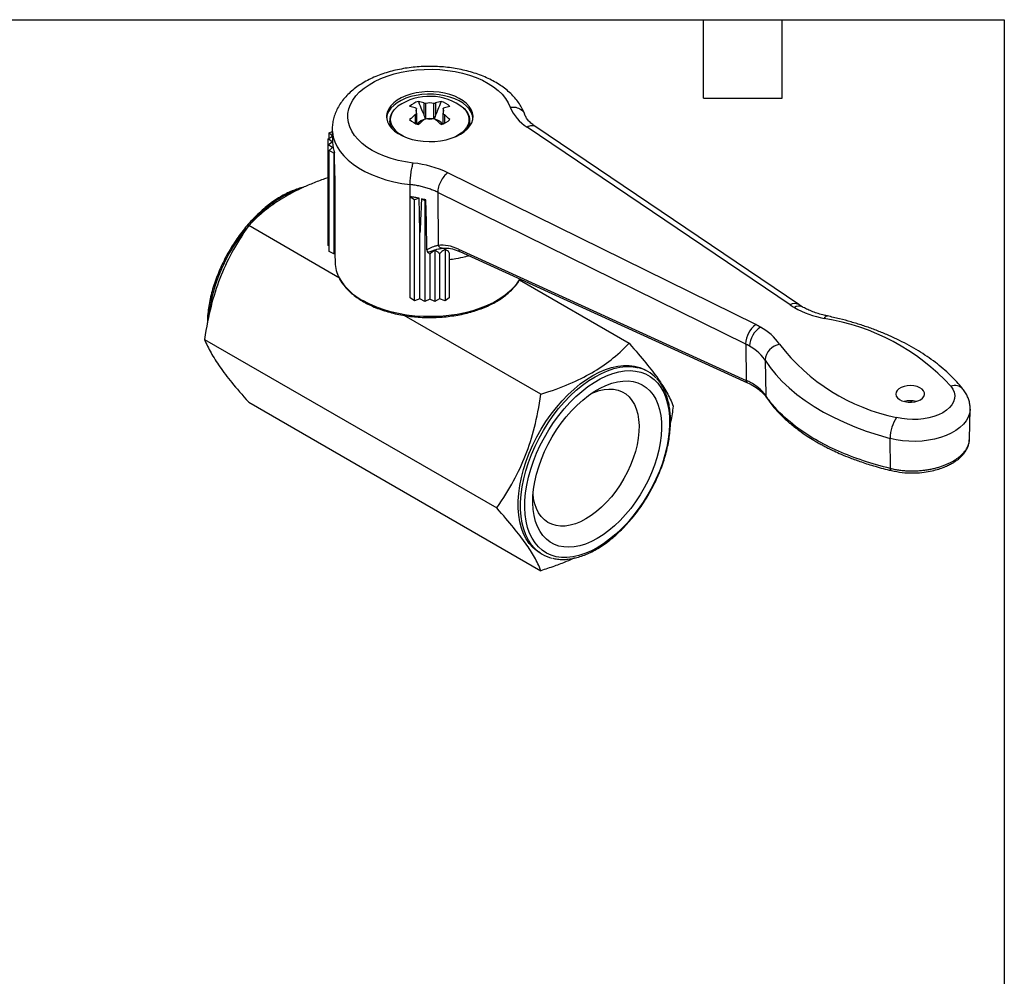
# Model space of a CAD drawing. Header units: inches. Extents: x 0.2 to 10.8, y 0.2 to 8.2.
# Tile 3 of 3: x 7 to 10.8, y 4.6 to 8.2. Entities that reach past the tile are written whole.
import ezdxf

# ---------------------------------------------------------------- set-up
doc = ezdxf.new("R2010")
doc.units = ezdxf.units.IN
doc.header["$MEASUREMENT"] = 0
doc.linetypes.add('SLD-Solid', pattern=[0])
doc.layers.add('TEXT', color=140, linetype='SLD-Solid', lineweight=25)

msp = doc.modelspace()

# ---------------------------------------------------------------- linework, layer by layer
for p, q in [((8.502, 7.8916), (8.502, 7.9099)), ((8.5304, 7.9317), (8.5304, 7.8847)), ((8.5368, 7.9301), (8.5368, 7.8715)), ((8.5685, 7.8715), (8.5685, 7.9301)), ((8.575, 7.9317), (8.575, 7.8847)), ((8.6034, 7.9099), (8.6034, 7.8916)), ((8.497, 7.8868), (8.497, 7.8532)), ((8.502, 7.8916), (8.502, 7.8511)), ((8.6034, 7.8511), (8.6034, 7.8916)), ((8.6084, 7.8868), (8.6084, 7.8532)), ((8.9144, 7.8892), (8.9149, 7.8872)), ((8.3993, 7.8664), (8.3992, 7.863)), ((8.3992, 7.863), (8.3992, 7.86)), ((8.502, 7.8535), (8.5028, 7.8515)), ((8.7062, 7.863), (8.7062, 7.864)), ((8.7062, 7.86), (8.7062, 7.863)), ((9.9305, 7.1598), (8.9249, 7.8395)), ((9.9636, 7.1605), (8.9579, 7.8402)), ((8.1634, 7.7942), (8.1803, 7.8043)), ((8.1673, 7.8166), (8.1799, 7.8228)), ((8.1802, 7.8048), (8.1673, 7.8166)), ((8.1673, 7.7965), (8.1673, 7.8166)), ((8.1798, 7.8276), (8.1808, 7.7802)), ((8.6588, 7.8072), (8.6446, 7.8)), ((8.1787, 7.7829), (8.1634, 7.7942)), ((8.1634, 7.7716), (8.1634, 7.7942)), ((8.1634, 7.7716), (8.1787, 7.7829)), ((8.1806, 7.7613), (8.1634, 7.7716)), ((8.1634, 7.3858), (8.1634, 7.7716)), ((8.1673, 7.7491), (8.1806, 7.7613)), ((8.1862, 7.7398), (8.1673, 7.7491)), ((8.1673, 7.3634), (8.1673, 7.7491)), ((8.1882, 7.7401), (8.1862, 7.7398)), ((8.1862, 7.7398), (8.1862, 7.3541)), ((8.19, 7.6526), (8.1882, 7.7401)), ((8.19, 7.6526), (8.19, 7.3545)), ((9.7991, 7.0839), (8.6217, 7.6645)), ((8.4781, 7.5416), (8.4775, 7.6194)), ((8.4781, 7.5713), (8.4785, 7.5725)), ((8.4942, 7.5604), (8.4781, 7.5713)), ((8.4781, 7.1855), (8.4781, 7.5713)), ((9.7608, 7.009), (8.5833, 7.5895)), ((8.5833, 7.5895), (8.5853, 7.3864)), ((8.5121, 7.5669), (8.4942, 7.5604)), ((8.4942, 7.1747), (8.4942, 7.5604)), ((8.5209, 7.5649), (8.5331, 7.5582)), ((8.5331, 7.5582), (8.538, 7.5604)), ((8.5331, 7.5582), (8.5331, 7.1724)), ((8.2078, 7.2615), (7.8601, 7.4623)), ((8.5152, 7.1823), (8.5152, 7.4341)), ((8.1673, 7.3835), (8.1634, 7.3858)), ((8.1862, 7.3541), (8.1673, 7.3634)), ((8.19, 7.3545), (8.1862, 7.3541)), ((8.1899, 7.3545), (8.1906, 7.3205)), ((8.5527, 7.3525), (8.5527, 7.1812)), ((8.5722, 7.368), (8.5722, 7.1724)), ((8.5902, 7.3545), (8.5902, 7.1823)), ((8.5999, 7.3757), (8.6114, 7.3756)), ((8.6111, 7.3712), (8.6111, 7.1747)), ((8.6273, 7.3586), (8.6273, 7.1855)), ((8.6626, 7.3724), (9.7627, 6.8705)), ((8.6672, 7.3634), (9.7673, 6.8615)), ((8.8952, 7.2544), (9.3149, 7.0121)), ((8.4942, 7.1747), (8.4781, 7.1855)), ((8.5152, 7.1823), (8.4942, 7.1747)), ((8.5331, 7.1724), (8.5152, 7.1823)), ((8.5527, 7.1812), (8.5331, 7.1724)), ((8.5722, 7.1724), (8.5527, 7.1812)), ((8.5902, 7.1823), (8.5722, 7.1724)), ((8.6111, 7.1747), (8.5902, 7.1823)), ((8.6273, 7.1855), (8.6111, 7.1747)), ((8.9774, 6.8173), (8.4551, 7.1188)), ((7.6913, 7.0273), (8.8086, 6.3823)), ((9.7608, 7.009), (9.7627, 6.8705)), ((9.8349, 6.9476), (9.8376, 6.8124)), ((9.3864, 6.9044), (9.378, 6.9092)), ((7.8601, 6.7872), (8.9774, 6.1422)), ((10.6169, 6.6457), (10.6193, 6.7599)), ((10.3143, 6.5337), (10.3132, 6.6486)), ((8.9745, 6.2103), (8.9829, 6.2054))]:
    msp.add_line(p, q)
at = {"flags": 128}
for points in [[(8.4894, 7.7018), (8.4603, 7.7061), (8.4321, 7.712), (8.405, 7.7194), (8.3792, 7.7283), (8.355, 7.7386), (8.3326, 7.7501), (8.3122, 7.7629), (8.294, 7.7767), (8.2782, 7.7914), (8.2649, 7.807), (8.2542, 7.8232), (8.2463, 7.8399), (8.2412, 7.857), (8.2389, 7.8742), (8.2395, 7.8916), (8.243, 7.9088), (8.2492, 7.9258), (8.2583, 7.9423), (8.2701, 7.9582), (8.2844, 7.9735), (8.3012, 7.9878), (8.3204, 8.0012), (8.3416, 8.0135), (8.3648, 8.0245), (8.3896, 8.0342), (8.416, 8.0425), (8.4437, 8.0493), (8.4723, 8.0545), (8.5016, 8.0581), (8.5315, 8.0601), (8.5615, 8.0605), (8.5914, 8.0592), (8.621, 8.0562), (8.65, 8.0516), (8.6781, 8.0455), (8.705, 8.0378), (8.7305, 8.0287), (8.7544, 8.0182), (8.7765, 8.0064), (8.7965, 7.9935), (8.8143, 7.9795), (8.8297, 7.9646), (8.8425, 7.949), (8.8527, 7.9326), (8.8602, 7.9159)], [(8.6696, 7.8118), (8.6842, 7.8214), (8.6964, 7.8321), (8.706, 7.8435), (8.7129, 7.8557), (8.7169, 7.8682), (8.718, 7.8809), (8.7162, 7.8936), (8.7114, 7.9061), (8.7038, 7.9181), (8.6935, 7.9293), (8.6807, 7.9397), (8.6656, 7.949), (8.6485, 7.9571), (8.6297, 7.9638), (8.6095, 7.969), (8.5883, 7.9725), (8.5665, 7.9745), (8.5444, 7.9747), (8.5225, 7.9732), (8.5011, 7.97), (8.4806, 7.9652), (8.4614, 7.9589), (8.4438, 7.9512), (8.4282, 7.9422), (8.4148, 7.932), (8.4039, 7.921), (8.3956, 7.9091), (8.3901, 7.8968), (8.3876, 7.8841), (8.3879, 7.8714), (8.3912, 7.8588), (8.3974, 7.8465), (8.4064, 7.8349), (8.418, 7.824), (8.4319, 7.8141), (8.4481, 7.8054), (8.4661, 7.798), (8.4856, 7.7921), (8.5064, 7.7877), (8.5279, 7.785), (8.5499, 7.7839), (8.572, 7.7845), (8.5937, 7.7869), (8.6147, 7.7908), (8.6346, 7.7964), (8.653, 7.8034), (8.6696, 7.8118)], [(8.7178, 7.8745), (8.7162, 7.884), (8.7114, 7.8964), (8.7038, 7.9084), (8.6935, 7.9197), (8.6807, 7.9301), (8.6656, 7.9394), (8.6485, 7.9475), (8.6297, 7.9542), (8.6095, 7.9593), (8.5883, 7.9629), (8.5665, 7.9648), (8.5444, 7.965), (8.5225, 7.9635), (8.5011, 7.9604), (8.4806, 7.9556), (8.4614, 7.9493), (8.4438, 7.9415), (8.4282, 7.9325), (8.4148, 7.9224), (8.4039, 7.9113), (8.3956, 7.8995), (8.3901, 7.8871), (8.3876, 7.8745)], [(8.4608, 7.8), (8.4504, 7.8051), (8.4361, 7.8139), (8.4241, 7.8238), (8.4146, 7.8346), (8.4078, 7.846), (8.4038, 7.8579), (8.4027, 7.8699), (8.4046, 7.882), (8.4093, 7.8937), (8.4168, 7.905), (8.4269, 7.9156), (8.431, 7.919)], [(8.6821, 7.9122), (8.6863, 7.9077), (8.6945, 7.8966), (8.6999, 7.8849), (8.7025, 7.8729), (8.7021, 7.8609), (8.6988, 7.8489), (8.6927, 7.8374), (8.6839, 7.8264), (8.6725, 7.8163), (8.6588, 7.8072)], [(8.1798, 7.8276), (8.1802, 7.8196), (8.1832, 7.8008), (8.1892, 7.7822), (8.1979, 7.7639), (8.2093, 7.7462), (8.2234, 7.7291), (8.2401, 7.7128), (8.2591, 7.6974), (8.2805, 7.6831), (8.3039, 7.6699), (8.3293, 7.6579), (8.3563, 7.6472), (8.3849, 7.638), (8.4148, 7.6302), (8.4458, 7.624), (8.4775, 7.6194)], [(8.5152, 7.4341), (8.5135, 7.5085), (8.5121, 7.5669)], [(8.5417, 7.3696), (8.5396, 7.4764), (8.538, 7.5604)], [(8.8971, 7.2585), (8.8888, 7.2452), (8.8754, 7.2282), (8.8593, 7.2119), (8.8408, 7.1964), (8.82, 7.182), (8.797, 7.1688), (8.7721, 7.1567), (8.7454, 7.1461), (8.7171, 7.1368), (8.6875, 7.129), (8.6568, 7.1229), (8.6253, 7.1183), (8.5932, 7.1153), (8.5608, 7.1141), (8.5283, 7.1145), (8.496, 7.1166), (8.4642, 7.1204), (8.4331, 7.1258), (8.4029, 7.1327), (8.374, 7.1413), (8.3465, 7.1512), (8.3206, 7.1626), (8.2966, 7.1753)], [(10.0611, 7.1072), (10.0651, 7.1125), (10.0689, 7.1157), (10.0724, 7.1168), (10.0734, 7.1167)], [(9.8349, 6.9476), (9.8542, 6.9199), (9.8761, 6.8929), (9.9006, 6.8667), (9.9276, 6.8413), (9.957, 6.8167), (9.9888, 6.7932), (10.0227, 6.7707), (10.0588, 6.7494), (10.0969, 6.7293), (10.1369, 6.7104), (10.1787, 6.6928), (10.2221, 6.6767), (10.267, 6.6619), (10.3132, 6.6486)], [(8.9745, 6.2103), (8.9621, 6.2184), (8.9469, 6.2314), (8.9333, 6.2467), (8.9215, 6.2643), (8.9115, 6.284), (8.9034, 6.3057), (8.8973, 6.3293), (8.8933, 6.3545), (8.8912, 6.3812), (8.8912, 6.4091), (8.8933, 6.4382), (8.8973, 6.4681), (8.9034, 6.4987), (8.9115, 6.5298), (8.9215, 6.561), (8.9333, 6.5922), (8.9469, 6.6232), (8.9621, 6.6538), (8.9788, 6.6837), (8.997, 6.7126), (9.0165, 6.7405), (9.0371, 6.7671), (9.0588, 6.7922), (9.0812, 6.8156), (9.1044, 6.8371), (9.1281, 6.8567), (9.1521, 6.8741), (9.1763, 6.8893), (9.2005, 6.902), (9.2245, 6.9124), (9.2482, 6.9201), (9.2713, 6.9253), (9.2938, 6.9279), (9.3154, 6.9277), (9.3361, 6.925), (9.3555, 6.9196), (9.3737, 6.9116), (9.378, 6.9092)], [(8.9516, 6.2303), (8.9417, 6.2419), (8.9298, 6.2595), (8.9199, 6.2792), (8.9118, 6.3009), (8.9057, 6.3245), (8.9016, 6.3497), (8.8995, 6.3764), (8.8995, 6.4043), (8.9016, 6.4334), (8.9057, 6.4633), (8.9118, 6.4939), (8.9199, 6.5249), (8.9298, 6.5562), (8.9417, 6.5874), (8.9552, 6.6184), (8.9704, 6.649), (8.9872, 6.6788), (9.0054, 6.7078), (9.0249, 6.7357), (9.0455, 6.7623), (9.0671, 6.7873), (9.0896, 6.8107), (9.1127, 6.8323), (9.1364, 6.8519), (9.1604, 6.8693), (9.1846, 6.8844), (9.2088, 6.8972), (9.2329, 6.9075), (9.2565, 6.9153), (9.2797, 6.9205), (9.3022, 6.923), (9.3238, 6.9229), (9.3444, 6.9202), (9.3496, 6.919)], [(9.193, 6.2302), (9.1692, 6.2177), (9.1455, 6.2076), (9.1223, 6.2), (9.0995, 6.195), (9.0774, 6.1927), (9.0562, 6.193), (9.036, 6.1959), (9.017, 6.2015), (8.9992, 6.2097), (8.9829, 6.2203), (8.9682, 6.2334), (8.9551, 6.2489), (8.9438, 6.2666), (8.9343, 6.2864), (8.9268, 6.3081), (8.9212, 6.3316), (8.9176, 6.3568), (8.9161, 6.3833), (8.9166, 6.4112), (8.9191, 6.44), (8.9237, 6.4697), (8.9303, 6.4999), (8.9388, 6.5305), (8.9492, 6.5613), (8.9614, 6.592), (8.9754, 6.6224), (8.9909, 6.6522), (9.0079, 6.6813), (9.0263, 6.7094), (9.046, 6.7363), (9.0667, 6.7619), (9.0884, 6.7859), (9.1108, 6.8081), (9.1338, 6.8284), (9.1573, 6.8467), (9.1811, 6.8628), (9.2049, 6.8766), (9.2287, 6.8879), (9.2521, 6.8967), (9.2752, 6.903), (9.2976, 6.9067), (9.3193, 6.9077), (9.34, 6.9061), (9.3596, 6.9018), (9.378, 6.8949), (9.3951, 6.8855), (9.4106, 6.8736), (9.4245, 6.8593), (9.4368, 6.8427), (9.4472, 6.824), (9.4557, 6.8032), (9.4623, 6.7806), (9.4669, 6.7562), (9.4694, 6.7303), (9.4699, 6.7031), (9.4684, 6.6747), (9.4648, 6.6455), (9.4592, 6.6155), (9.4517, 6.585), (9.4422, 6.5543), (9.4309, 6.5235), (9.4178, 6.493), (9.403, 6.4628), (9.3867, 6.4334), (9.369, 6.4047), (9.35, 6.3772), (9.3298, 6.3509), (9.3086, 6.3261), (9.2865, 6.303), (9.2637, 6.2817), (9.2404, 6.2624), (9.2168, 6.2452), (9.193, 6.2302)], [(9.193, 6.2656), (9.1706, 6.2538), (9.1484, 6.2445), (9.1265, 6.2378), (9.1052, 6.2336), (9.0847, 6.232), (9.065, 6.2331), (9.0464, 6.2368), (9.029, 6.2431), (9.0129, 6.252), (8.9984, 6.2633), (8.9855, 6.277), (8.9742, 6.2929), (8.9648, 6.311), (8.9573, 6.3311), (8.9518, 6.353), (8.9482, 6.3765), (8.9467, 6.4014), (8.9472, 6.4276), (8.9497, 6.4548), (8.9543, 6.4828), (8.9608, 6.5114), (8.9693, 6.5402), (8.9796, 6.5692), (8.9917, 6.598), (9.0055, 6.6264), (9.0208, 6.6541), (9.0375, 6.681), (9.0555, 6.7069), (9.0747, 6.7314), (9.0948, 6.7544), (9.1158, 6.7757), (9.1374, 6.7952), (9.1594, 6.8126), (9.1818, 6.8278), (9.2042, 6.8408), (9.2265, 6.8513), (9.2486, 6.8594), (9.2702, 6.8648), (9.2911, 6.8677), (9.3113, 6.868), (9.3305, 6.8656), (9.3485, 6.8606), (9.3652, 6.853), (9.3805, 6.8429), (9.3943, 6.8304), (9.4064, 6.8155), (9.4167, 6.7985), (9.4251, 6.7794), (9.4317, 6.7584), (9.4362, 6.7357), (9.4388, 6.7114), (9.4393, 6.6858), (9.4378, 6.6591), (9.4342, 6.6315), (9.4287, 6.6032), (9.4211, 6.5744), (9.4117, 6.5455), (9.4005, 6.5166), (9.3876, 6.488), (9.373, 6.4599), (9.357, 6.4325), (9.3396, 6.4061), (9.321, 6.3809), (9.3013, 6.3571), (9.2808, 6.3349), (9.2595, 6.3145), (9.2376, 6.2961), (9.2154, 6.2797), (9.193, 6.2656)], [(9.1703, 6.8203), (9.1801, 6.8246), (9.2, 6.8314), (9.2193, 6.8357), (9.238, 6.8373), (9.2558, 6.8364), (9.2725, 6.8329), (9.2881, 6.8268), (9.3022, 6.8183), (9.3148, 6.8073), (9.3258, 6.794), (9.3351, 6.7785), (9.3425, 6.761), (9.348, 6.7416), (9.3515, 6.7206), (9.353, 6.6981), (9.3525, 6.6745), (9.35, 6.6498), (9.3455, 6.6244), (9.339, 6.5985), (9.3307, 6.5723), (9.3206, 6.5462), (9.3087, 6.5204), (9.2953, 6.4951), (9.2805, 6.4707), (9.2643, 6.4472), (9.247, 6.425), (9.2288, 6.4043), (9.2097, 6.3853), (9.1901, 6.3682), (9.1701, 6.3532), (9.1498, 6.3403)], [(10.429, 6.7961), (10.437, 6.8019), (10.4424, 6.8086), (10.445, 6.8159), (10.4446, 6.8233), (10.4413, 6.8304), (10.4352, 6.8369), (10.4267, 6.8424), (10.4162, 6.8467), (10.4043, 6.8494), (10.3917, 6.8504), (10.3789, 6.8498), (10.3668, 6.8475), (10.3559, 6.8436), (10.3468, 6.8384), (10.3401, 6.8321), (10.3361, 6.8251), (10.335, 6.8177), (10.3368, 6.8104), (10.3415, 6.8035), (10.3489, 6.7975), (10.3584, 6.7926), (10.3697, 6.7891), (10.3821, 6.7872), (10.3949, 6.7869), (10.4074, 6.7884), (10.419, 6.7916), (10.429, 6.7961)], [(10.5458, 6.8484), (10.5534, 6.837), (10.5582, 6.8251), (10.5602, 6.8129), (10.5594, 6.8007), (10.5556, 6.7887), (10.5491, 6.7771), (10.54, 6.766), (10.5283, 6.7558), (10.5144, 6.7466), (10.4984, 6.7386), (10.4807, 6.7319), (10.4616, 6.7266), (10.4415, 6.7229), (10.4206, 6.7207), (10.3995, 6.7203), (10.3784, 6.7214), (10.3578, 6.7242), (10.338, 6.7286)], [(10.6193, 6.7599), (10.6192, 6.7576), (10.617, 6.7432), (10.6119, 6.7291), (10.604, 6.7154), (10.5934, 6.7023), (10.5802, 6.69), (10.5647, 6.6787), (10.547, 6.6685), (10.5274, 6.6596), (10.5061, 6.652), (10.4835, 6.6459), (10.4597, 6.6413), (10.4353, 6.6384), (10.4104, 6.6371), (10.3854, 6.6375), (10.3606, 6.6396), (10.3365, 6.6433), (10.3132, 6.6486)], [(9.1498, 6.3403), (9.1296, 6.3298), (9.1096, 6.3217), (9.0899, 6.3162), (9.0709, 6.3132), (9.0526, 6.3128), (9.0354, 6.315), (9.0192, 6.3198), (9.0044, 6.3272), (8.991, 6.337), (8.9791, 6.3491), (8.969, 6.3636), (8.9607, 6.3801), (8.9542, 6.3985), (8.9497, 6.4187), (8.9477, 6.4346)]]:
    msp.add_lwpolyline(points, dxfattribs=at)
for centre, radius, start, end in [((8.5519, 7.7445), 0.2123, 52.1727, 124.7168), ((8.5326, 7.8581), 0.0828, 106.523, 133.4716), ((8.4432, 7.7547), 0.1667, 71.1788, 78.7979), ((8.5182, 7.9008), 0.0186, 150.5961, 209.4039), ((8.4766, 7.774), 0.1667, 71.1788, 78.7979), ((8.5527, 7.841), 0.0904, 79.9068, 100.0932), ((8.6287, 7.774), 0.1667, 101.2021, 108.8212), ((8.5728, 7.8581), 0.0828, 46.5284, 73.477), ((8.5872, 7.9008), 0.0186, 330.5961, 29.4039), ((8.6622, 7.7547), 0.1667, 101.2021, 108.8212), ((9.0097, 7.977), 0.1616, 202.2359, 238.309), ((8.7237, 7.6094), 0.3582, 129.2668, 133.8413), ((8.5527, 7.9605), 0.0904, 259.9068, 280.0932), ((8.5527, 7.7803), 0.0912, 83.0561, 96.9439), ((8.3817, 7.6094), 0.3582, 46.1587, 50.7332), ((8.4559, 7.8638), 0.0568, 180.7739, 213.2551), ((8.4531, 7.8603), 0.054, 180.2549, 205.386), ((8.5326, 7.9279), 0.0828, 226.5284, 253.477), ((8.5419, 7.822), 0.0474, 95.9889, 144.0058), ((8.7571, 7.5902), 0.3582, 129.2668, 133.8413), ((8.5654, 7.8239), 0.0448, 35.3765, 78.098), ((8.3483, 7.5902), 0.3582, 46.1587, 50.7332), ((8.5728, 7.9279), 0.0828, 286.523, 313.4716), ((8.6496, 7.8637), 0.0566, 326.6905, 359.2806), ((8.6514, 7.8605), 0.0549, 334.8267, 359.5324), ((8.3094, 7.7833), 0.1286, 181.3604, 199.6279), ((8.4454, 7.2931), 0.4111, 64.6132, 83.8527), ((8.2047, 7.1893), 0.4395, 109.7838, 141.2862), ((8.3439, 7.041), 0.6416, 139.2934, 173.6562), ((8.3212, 7.3244), 0.1307, 181.6933, 208.1444), ((8.4017, 7.3748), 0.2255, 209.8074, 242.2369), ((9.9476, 7.1321), 0.0326, 60.7232, 121.7581), ((10.0874, 7.3923), 0.2805, 235.9867, 240.0432), ((9.9647, 7.1251), 0.0297, 65.709, 125.6162), ((10.1389, 7.4922), 0.3928, 240.8159, 258.5691), ((9.8584, 7.0063), 0.0977, 127.3472, 177.9498), ((9.6598, 6.8008), 0.3156, 60.0387, 63.789), ((9.9284, 6.2752), 0.8425, 42.8757, 80.9432), ((9.8663, 6.9978), 0.0908, 122.6055, 177.3945), ((9.7175, 6.89), 0.2095, 34.4326, 61.5304), ((9.8206, 7.0098), 0.0598, 179.9981, 180.801), ((9.6475, 6.7796), 0.2566, 60.0387, 63.789), ((9.686, 6.8432), 0.1819, 35.0527, 65.7277), ((9.9023, 6.9419), 0.0677, 100.2154, 174.4072), ((10.4871, 7.4651), 0.7514, 217.419, 258.5571), ((9.3177, 6.7855), 0.1373, 43.2397, 76.5862), ((10.5604, 6.8081), 0.0428, 42.5324, 109.859), ((10.3901, 6.7014), 0.0912, 75.4381, 104.5619), ((10.4563, 6.648), 0.1431, 145.7347, 179.4405), ((9.0515, 6.3244), 0.1373, 223.2566, 256.9028)]:
    msp.add_arc(centre, radius, start, end)
for centre, major_axis, ratio, start_param, end_param in [((9.8903, 6.9603), (0.0497, 0.0319), 0.765835, 2.68545, 2.702903), ((9.7606, 6.4489), (0.8632, 0.0252), 0.556797, 0.726481, 0.733192), ((10.338, 6.6804), (0.0153, 0.0571), 0.343238, 2.232713, 2.250166)]:
    msp.add_ellipse(centre, major_axis=major_axis, ratio=ratio, start_param=start_param, end_param=end_param)
for points, knots in [([(8.9158, 7.8875), (8.9142, 7.8916), (8.9101, 7.9024), (8.9013, 7.9192), (8.8892, 7.9376), (8.8747, 7.9553), (8.8578, 7.9721), (8.8387, 7.9879), (8.8176, 8.0027), (8.7945, 8.0162), (8.7697, 8.0284), (8.7434, 8.0391), (8.7158, 8.0484), (8.6872, 8.0561), (8.6578, 8.0623), (8.6277, 8.0669), (8.5971, 8.07), (8.5663, 8.0715), (8.5354, 8.0714), (8.5046, 8.0697), (8.474, 8.0665), (8.444, 8.0616), (8.4147, 8.0553), (8.3862, 8.0473), (8.3587, 8.0379), (8.3325, 8.0269), (8.3077, 8.0145), (8.2845, 8.0005), (8.2631, 7.9852), (8.2437, 7.9685), (8.2266, 7.9506), (8.2119, 7.9317), (8.1999, 7.912), (8.1907, 7.8917), (8.1841, 7.871), (8.1806, 7.8502), (8.1792, 7.8355), (8.1798, 7.8278), (8.1799, 7.827)], [0, 0, 0, 0, 0.016905, 0.043609, 0.070679, 0.098335, 0.126574, 0.15532, 0.184445, 0.213806, 0.243273, 0.272736, 0.302145, 0.331481, 0.360744, 0.389942, 0.419091, 0.44821, 0.477317, 0.506435, 0.535578, 0.564768, 0.594027, 0.623375, 0.652831, 0.682406, 0.712103, 0.741902, 0.77175, 0.801524, 0.831073, 0.860221, 0.888804, 0.916728, 0.943989, 0.970677, 0.996945, 1, 1, 1, 1]), ([(8.4297, 7.9182), (8.4286, 7.9174), (8.4233, 7.9135), (8.4159, 7.9056), (8.4076, 7.8944), (8.4022, 7.8825), (8.3995, 7.8732), (8.3995, 7.8679), (8.3995, 7.8667)], [0, 0, 0, 0, 0.055094, 0.278674, 0.50119, 0.721256, 0.937746, 1, 1, 1, 1]), ([(8.509, 7.9375), (8.5141, 7.9249), (8.5181, 7.9149), (8.525, 7.8978), (8.5279, 7.8908), (8.5304, 7.8847)], [0, 0, 0, 0, 0.5, 0.5, 1, 1, 1, 1]), ([(8.5964, 7.9375), (8.5913, 7.9249), (8.5873, 7.9149), (8.5804, 7.8978), (8.5775, 7.8908), (8.575, 7.8847)], [0, 0, 0, 0, 0.5, 0.5, 1, 1, 1, 1]), ([(8.7059, 7.8641), (8.7059, 7.866), (8.706, 7.872), (8.7034, 7.8818), (8.6983, 7.8933), (8.6919, 7.9029), (8.6864, 7.9083), (8.6843, 7.9104)], [0, 0, 0, 0, 0.116691, 0.358925, 0.601933, 0.848022, 1, 1, 1, 1]), ([(8.8602, 7.9159), (8.8678, 7.916), (8.883, 7.9164), (8.9017, 7.9073), (8.9127, 7.8974), (8.9142, 7.8903), (8.9144, 7.8892)], [0, 0, 0, 0, 0.31462, 0.62924, 0.94386, 1, 1, 1, 1]), ([(8.5304, 7.8847), (8.5317, 7.8816), (8.5336, 7.877), (8.5355, 7.8725), (8.5361, 7.871)], [0, 0, 0, 0, 0.676762, 1, 1, 1, 1]), ([(8.575, 7.8847), (8.5737, 7.8816), (8.5718, 7.8771), (8.5699, 7.8725), (8.5693, 7.8711)], [0, 0, 0, 0, 0.677655, 1, 1, 1, 1]), ([(8.9579, 7.8402), (8.9527, 7.844), (8.9421, 7.8516), (8.9299, 7.8638), (8.9203, 7.8765), (8.9168, 7.8849), (8.9151, 7.8892)], [0, 0, 0, 0, 0.235413, 0.4807, 0.735464, 1, 1, 1, 1]), ([(8.9577, 7.8399), (8.9574, 7.8403), (8.954, 7.8444), (8.9423, 7.8456), (8.9307, 7.8416), (8.9249, 7.8395)], [0, 0, 0, 0, 0.040284, 0.520142, 1, 1, 1, 1]), ([(8.4775, 7.6202), (8.4775, 7.6265), (8.4778, 7.6337), (8.479, 7.6487), (8.4799, 7.6565), (8.4821, 7.6716), (8.4834, 7.6789), (8.4863, 7.6918), (8.4879, 7.6975), (8.4894, 7.7018)], [0, 0, 0, 0, 0.25, 0.25, 0.5, 0.5, 0.75, 0.75, 1, 1, 1, 1]), ([(8.1634, 7.6456), (8.1573, 7.6435), (8.135, 7.6361), (8.0993, 7.622), (8.0573, 7.6037), (8.019, 7.5844), (7.9839, 7.564), (7.951, 7.542), (7.9197, 7.5181), (7.8889, 7.4915), (7.87, 7.4723), (7.8601, 7.4623)], [0, 0, 0, 0, 0.047947, 0.173201, 0.290649, 0.403656, 0.515284, 0.626452, 0.742068, 0.865335, 1, 1, 1, 1]), ([(8.6217, 7.6645), (8.6166, 7.6611), (8.6115, 7.6563), (8.6022, 7.6451), (8.5979, 7.6385), (8.5908, 7.6246), (8.5879, 7.6173), (8.5842, 7.6029), (8.5832, 7.5958), (8.5833, 7.5895)], [0, 0, 0, 0, 0.25, 0.25, 0.5, 0.5, 0.75, 0.75, 1, 1, 1, 1]), ([(8.0692, 7.6085), (8.068, 7.6083), (8.0594, 7.6067), (8.043, 7.6015), (8.0202, 7.5929), (7.9971, 7.5818), (7.9741, 7.5686), (7.9511, 7.5533), (7.9285, 7.5361), (7.9062, 7.517), (7.8845, 7.4962), (7.8635, 7.4738), (7.8432, 7.45), (7.8239, 7.4248), (7.8057, 7.3985), (7.7886, 7.3713), (7.7728, 7.3433), (7.7584, 7.3146), (7.7454, 7.2855), (7.734, 7.2561), (7.7241, 7.2267), (7.716, 7.1974), (7.7096, 7.1683), (7.705, 7.1397), (7.7022, 7.1132), (7.7019, 7.0967), (7.7017, 7.0891)], [0, 0, 0, 0, 0.00735, 0.050643, 0.094066, 0.137566, 0.181102, 0.224641, 0.268168, 0.311673, 0.355156, 0.398617, 0.442059, 0.485485, 0.528901, 0.572309, 0.615715, 0.659124, 0.702538, 0.745964, 0.789405, 0.832867, 0.876353, 0.919868, 0.963414, 1, 1, 1, 1]), ([(8.5833, 7.5895), (8.5808, 7.5907), (8.5757, 7.5932), (8.5678, 7.5966), (8.5596, 7.5998), (8.5512, 7.6029), (8.5426, 7.6057), (8.5337, 7.6083), (8.5247, 7.6107), (8.5156, 7.6129), (8.5062, 7.6149), (8.4968, 7.6166), (8.4872, 7.6181), (8.4808, 7.619), (8.4775, 7.6194)], [0, 0, 0, 0, 0.083334, 0.166668, 0.250002, 0.333335, 0.416668, 0.500001, 0.583334, 0.666667, 0.75, 0.833333, 0.916667, 1, 1, 1, 1]), ([(8.5121, 7.5669), (8.5066, 7.5681), (8.5011, 7.5691), (8.4899, 7.571), (8.4842, 7.5718), (8.4785, 7.5725)], [-0.08873932, -0.08873932, -0.08873932, -0.08873932, -0.04437025, -0.04437025, -0.000001, -0.000001, -0.000001, -0.000001]), ([(8.5209, 7.5649), (8.5199, 7.5432), (8.5189, 7.5213), (8.5171, 7.4777), (8.5161, 7.4559), (8.5152, 7.4341)], [0.0000013, 0.0000013, 0.0000013, 0.0000013, 0.208508, 0.208508, 0.4170503, 0.4170503, 0.4170503, 0.4170503]), ([(8.538, 7.5604), (8.5352, 7.5612), (8.5324, 7.562), (8.5267, 7.5635), (8.5238, 7.5642), (8.5209, 7.5649)], [-0.04794291, -0.04794291, -0.04794291, -0.04794291, -0.02397239, -0.02397239, -0.00000202, -0.00000202, -0.00000202, -0.00000202]), ([(7.8601, 7.4623), (7.8345, 7.4258), (7.8136, 7.3922), (7.7777, 7.326), (7.7626, 7.2935), (7.7365, 7.2262), (7.7255, 7.1915), (7.7063, 7.1156), (7.6982, 7.0746), (7.6913, 7.0273)], [0, 0, 0, 0, 0.25, 0.25, 0.5, 0.5, 0.75, 0.75, 1, 1, 1, 1]), ([(8.5853, 7.3864), (8.5811, 7.3856), (8.5768, 7.3845), (8.5655, 7.3809), (8.5585, 7.3781), (8.5482, 7.3731), (8.545, 7.3714), (8.5417, 7.3696)], [0.5822387, 0.5822387, 0.5822387, 0.5822387, 0.7072387, 0.7072387, 0.9072387, 0.9072387, 1, 1, 1, 1]), ([(8.6626, 7.3724), (8.6491, 7.3786), (8.6355, 7.3829), (8.6095, 7.3875), (8.5969, 7.388), (8.5853, 7.3864)], [0, 0, 0, 0, 0.5, 0.5, 1, 1, 1, 1]), ([(8.5453, 7.3598), (8.551, 7.3622), (8.5566, 7.3643), (8.5701, 7.3691), (8.5779, 7.3714), (8.5904, 7.3743), (8.5952, 7.3751), (8.5999, 7.3757)], [0.5345772, 0.5345772, 0.5345772, 0.5345772, 0.675, 0.675, 0.875, 0.875, 1, 1, 1, 1]), ([(8.5902, 7.3545), (8.5879, 7.3575), (8.5852, 7.3601), (8.5792, 7.3646), (8.5758, 7.3665), (8.5722, 7.368)], [0.00002997, 0.00002997, 0.00002997, 0.00002997, 0.04652875, 0.04652875, 0.09662061, 0.09662061, 0.09662061, 0.09662061]), ([(8.6111, 7.3712), (8.6069, 7.369), (8.603, 7.3665), (8.5959, 7.361), (8.5928, 7.3579), (8.5902, 7.3545)], [0.00001105, 0.00001105, 0.00001105, 0.00001105, 0.05093012, 0.05093012, 0.09815091, 0.09815091, 0.09815091, 0.09815091]), ([(8.6107, 7.3766), (8.6201, 7.3762), (8.6379, 7.3752), (8.6578, 7.3672), (8.6672, 7.3634)], [0, 0, 0, 0, 0.527809, 1, 1, 1, 1]), ([(8.7032, 7.347), (8.6984, 7.3456), (8.6819, 7.3409), (8.6564, 7.3355), (8.6355, 7.3326), (8.6273, 7.3314)], [0, 0, 0, 0, 0.200777, 0.683924, 1, 1, 1, 1]), ([(8.6626, 7.3724), (8.6629, 7.3705), (8.6635, 7.3667), (8.6655, 7.3638), (8.6671, 7.3636), (8.6673, 7.3636)], [0, 0, 0, 0, 0.472661, 0.945321, 1, 1, 1, 1]), ([(8.2067, 7.2605), (8.2071, 7.2597), (8.2102, 7.253), (8.2182, 7.241), (8.231, 7.2247), (8.2462, 7.2092), (8.2637, 7.1945), (8.2831, 7.1807), (8.3046, 7.1679), (8.3277, 7.1562), (8.3525, 7.1457), (8.3786, 7.1365), (8.406, 7.1286), (8.4344, 7.1221), (8.4637, 7.117), (8.4935, 7.1134), (8.5238, 7.1112), (8.5543, 7.1106), (8.5848, 7.1114), (8.615, 7.1137), (8.6448, 7.1175), (8.674, 7.1227), (8.7023, 7.1294), (8.7296, 7.1374), (8.7556, 7.1468), (8.7802, 7.1574), (8.8032, 7.1692), (8.8244, 7.1821), (8.8438, 7.196), (8.861, 7.2109), (8.876, 7.2267), (8.8885, 7.2425), (8.8947, 7.2533), (8.8976, 7.2583)], [0, 0, 0, 0, 0.004928, 0.037829, 0.070883, 0.104065, 0.137337, 0.170663, 0.204016, 0.237374, 0.270725, 0.304063, 0.337388, 0.3707, 0.404, 0.437292, 0.470577, 0.50386, 0.537142, 0.570426, 0.603715, 0.637011, 0.670319, 0.70364, 0.736978, 0.770334, 0.803709, 0.837102, 0.870508, 0.903911, 0.937291, 0.970616, 1, 1, 1, 1]), ([(9.9769, 7.1522), (9.9741, 7.1538), (9.9695, 7.1565), (9.9653, 7.1594), (9.9636, 7.1605)], [0, 0, 0, 0, 0.603534, 1, 1, 1, 1]), ([(10.0734, 7.1167), (10.0693, 7.1176), (10.0574, 7.1203), (10.0385, 7.1256), (10.0173, 7.1329), (9.9981, 7.141), (9.985, 7.1476), (9.9783, 7.1514), (9.9769, 7.1522)], [0, 0, 0, 0, 0.110769, 0.323842, 0.535888, 0.746656, 0.944709, 1, 1, 1, 1]), ([(10.5919, 6.8371), (10.588, 6.842), (10.5766, 6.8558), (10.5562, 6.8779), (10.53, 6.9031), (10.5016, 6.9273), (10.4711, 6.9506), (10.4386, 6.9728), (10.4042, 6.9939), (10.368, 7.0138), (10.3302, 7.0325), (10.2907, 7.0499), (10.2499, 7.0661), (10.2077, 7.0808), (10.1643, 7.0942), (10.1196, 7.1063), (10.0889, 7.1132), (10.0734, 7.1167)], [0, 0, 0, 0, 0.036977, 0.105014, 0.173263, 0.241784, 0.310501, 0.379346, 0.448264, 0.517209, 0.586141, 0.65504, 0.723895, 0.792697, 0.861446, 0.930141, 1, 1, 1, 1]), ([(7.6913, 7.0273), (7.6982, 7.0096), (7.7063, 6.9927), (7.7255, 6.9583), (7.7365, 6.9409), (7.7626, 6.9037), (7.7777, 6.884), (7.8136, 6.84), (7.8345, 6.8157), (7.8601, 6.7872)], [0, 0, 0, 0, 0.25, 0.25, 0.5, 0.5, 0.75, 0.75, 1, 1, 1, 1]), ([(8.9774, 6.8173), (9.0193, 6.8306), (9.0546, 6.8436), (9.1181, 6.8706), (9.1462, 6.8845), (9.1984, 6.9147), (9.2225, 6.9309), (9.2692, 6.9675), (9.2918, 6.9879), (9.3149, 7.0121)], [0, 0, 0, 0, 0.25, 0.25, 0.5, 0.5, 0.75, 0.75, 1, 1, 1, 1]), ([(9.3149, 7.0121), (9.3405, 6.9836), (9.3614, 6.9593), (9.3973, 6.9153), (9.4124, 6.8955), (9.4385, 6.8584), (9.4495, 6.841), (9.4687, 6.8066), (9.4768, 6.7897), (9.4837, 6.772)], [0, 0, 0, 0, 0.25, 0.25, 0.5, 0.5, 0.75, 0.75, 1, 1, 1, 1]), ([(9.0227, 6.1901), (9.0254, 6.1894), (9.0345, 6.187), (9.0509, 6.1855), (9.0717, 6.1854), (9.0933, 6.1879), (9.1155, 6.1926), (9.1381, 6.1998), (9.161, 6.2092), (9.1841, 6.2208), (9.2071, 6.2346), (9.23, 6.2504), (9.2526, 6.2681), (9.2747, 6.2877), (9.2962, 6.309), (9.3171, 6.3318), (9.337, 6.356), (9.3561, 6.3814), (9.374, 6.408), (9.3908, 6.4354), (9.4062, 6.4637), (9.4203, 6.4925), (9.4328, 6.5217), (9.4438, 6.5511), (9.4532, 6.5805), (9.4609, 6.6098), (9.4668, 6.6387), (9.4709, 6.6672), (9.4732, 6.6949), (9.4737, 6.7218), (9.4723, 6.7477), (9.469, 6.7724), (9.4638, 6.7957), (9.4569, 6.8175), (9.4481, 6.8376), (9.4375, 6.8558), (9.4279, 6.8693), (9.4213, 6.8759), (9.4193, 6.8779)], [0, 0, 0, 0, 0.01236, 0.040441, 0.068677, 0.09708, 0.125631, 0.154295, 0.183036, 0.211819, 0.24062, 0.26942, 0.298208, 0.326983, 0.355742, 0.384488, 0.413221, 0.441945, 0.470662, 0.499375, 0.528088, 0.556803, 0.585523, 0.614251, 0.64299, 0.671744, 0.700514, 0.729304, 0.758115, 0.786946, 0.815795, 0.844651, 0.873496, 0.902304, 0.931039, 0.959658, 0.988123, 1, 1, 1, 1]), ([(9.8376, 6.8124), (9.8333, 6.8189), (9.828, 6.8252), (9.8145, 6.8387), (9.8057, 6.8457), (9.7898, 6.8564), (9.7832, 6.8602), (9.7719, 6.8662), (9.7674, 6.8684), (9.7627, 6.8705)], [0, 0, 0, 0, 0.2589651, 0.2589651, 0.5789651, 0.5789651, 0.7789651, 0.7789651, 0.9039651, 0.9039651, 0.9039651, 0.9039651]), ([(9.7673, 6.8617), (9.7672, 6.8617), (9.7656, 6.8619), (9.7636, 6.8648), (9.763, 6.8686), (9.7627, 6.8705)], [0, 0, 0, 0, 0.045754, 0.522877, 1, 1, 1, 1]), ([(9.7674, 6.8615), (9.7769, 6.8568), (9.7948, 6.8478), (9.8151, 6.8329), (9.8299, 6.819), (9.8366, 6.81), (9.8396, 6.8058)], [0, 0, 0, 0, 0.298431, 0.564316, 0.798043, 1, 1, 1, 1]), ([(8.8086, 6.3823), (8.8342, 6.4187), (8.8551, 6.4524), (8.891, 6.5186), (8.9061, 6.5511), (8.9322, 6.6183), (8.9432, 6.6531), (8.9624, 6.729), (8.9705, 6.77), (8.9774, 6.8173)], [0, 0, 0, 0, 0.25, 0.25, 0.5, 0.5, 0.75, 0.75, 1, 1, 1, 1]), ([(10.6192, 6.7599), (10.6192, 6.7651), (10.619, 6.7759), (10.6157, 6.792), (10.6101, 6.8079), (10.6023, 6.8232), (10.5954, 6.8324), (10.5919, 6.8371)], [0, 0, 0, 0, 0.186525, 0.38756, 0.588494, 0.791821, 1, 1, 1, 1]), ([(10.3143, 6.5337), (10.2431, 6.5507), (10.1762, 6.5729), (10.0537, 6.6268), (9.9984, 6.6588), (9.9226, 6.7165), (9.8968, 6.7402), (9.8609, 6.7803), (9.8485, 6.7962), (9.8376, 6.8124)], [0, 0, 0, 0, 0.312426, 0.312426, 0.632426, 0.632426, 0.832426, 0.832426, 0.957426, 0.957426, 0.957426, 0.957426]), ([(9.8398, 6.8059), (9.8396, 6.8061), (9.838, 6.8077), (9.8378, 6.8102), (9.8376, 6.8124)], [0, 0, 0, 0, 0.10603, 1, 1, 1, 1]), ([(9.8396, 6.8058), (9.849, 6.7929), (9.8669, 6.7679), (9.8989, 6.734), (9.9315, 6.7044), (9.9636, 6.6793), (9.9934, 6.6586), (10.017, 6.6438), (10.0351, 6.6332), (10.0492, 6.6254), (10.0639, 6.6175), (10.0804, 6.6091), (10.1008, 6.5992), (10.1276, 6.5871), (10.1623, 6.5729), (10.2055, 6.5571), (10.2578, 6.5404), (10.2971, 6.5304), (10.318, 6.5251)], [0, 0, 0, 0, 0.103278, 0.198283, 0.285034, 0.36312, 0.429936, 0.485054, 0.51287, 0.540592, 0.569233, 0.598801, 0.635306, 0.68397, 0.744784, 0.817736, 0.902814, 1, 1, 1, 1]), ([(9.4837, 6.772), (9.4808, 6.7519), (9.4778, 6.731), (9.4734, 6.7104), (9.4732, 6.7096)], [0, 0, 0, 0, 0.961701, 1, 1, 1, 1]), ([(10.318, 6.5251), (10.3316, 6.5224), (10.3576, 6.5173), (10.3976, 6.5156), (10.4339, 6.5175), (10.4657, 6.5223), (10.4926, 6.5288), (10.5147, 6.5362), (10.5328, 6.5439), (10.5492, 6.5523), (10.5641, 6.5616), (10.5776, 6.5719), (10.5884, 6.5821), (10.5976, 6.5929), (10.6047, 6.6037), (10.6107, 6.616), (10.6151, 6.6298), (10.616, 6.6401), (10.6164, 6.6456)], [0, 0, 0, 0, 0.105555, 0.20211, 0.289712, 0.368377, 0.438096, 0.498881, 0.550812, 0.597326, 0.654107, 0.704893, 0.754052, 0.796093, 0.844997, 0.887648, 0.939302, 1, 1, 1, 1]), ([(10.5545, 6.5619), (10.5609, 6.5659), (10.574, 6.574), (10.5901, 6.5882), (10.6034, 6.6039), (10.6124, 6.6212), (10.6169, 6.6354), (10.6164, 6.6436), (10.6163, 6.6457)], [0, 0, 0, 0, 0.171917, 0.351004, 0.537262, 0.730689, 0.931285, 1, 1, 1, 1]), ([(10.3143, 6.5337), (10.3172, 6.533), (10.323, 6.5317), (10.3318, 6.5299), (10.3407, 6.5284), (10.3497, 6.5271), (10.3587, 6.5261), (10.3677, 6.5253), (10.3767, 6.5247), (10.3857, 6.5243), (10.3946, 6.5241), (10.4034, 6.5242), (10.4122, 6.5244), (10.4209, 6.5249), (10.4295, 6.5255), (10.4379, 6.5263), (10.4463, 6.5273), (10.4544, 6.5285), (10.4625, 6.5298), (10.4703, 6.5313), (10.478, 6.533), (10.4855, 6.5348), (10.4928, 6.5367), (10.5, 6.5388), (10.5069, 6.5409), (10.5136, 6.5432), (10.5201, 6.5456), (10.5264, 6.5481), (10.5325, 6.5507), (10.5383, 6.5534), (10.5439, 6.5561), (10.5494, 6.559), (10.5528, 6.5609), (10.5545, 6.5619)], [0, 0, 0, 0, 0.036818, 0.073331, 0.109541, 0.145447, 0.181049, 0.216348, 0.251342, 0.286032, 0.320418, 0.354501, 0.388279, 0.421753, 0.454924, 0.48779, 0.520352, 0.55261, 0.584565, 0.616215, 0.647561, 0.678603, 0.709341, 0.739775, 0.769905, 0.799731, 0.829252, 0.85847, 0.887384, 0.915994, 0.9443, 0.972302, 1, 1, 1, 1]), ([(10.318, 6.5255), (10.3177, 6.5254), (10.3165, 6.5254), (10.3149, 6.5281), (10.3145, 6.5318), (10.3143, 6.5337)], [0, 0, 0, 0, 0.144612, 0.572026, 1, 1, 1, 1]), ([(8.9774, 6.1422), (8.9705, 6.1599), (8.9624, 6.1768), (8.9432, 6.2112), (8.9322, 6.2286), (8.9061, 6.2657), (8.891, 6.2854), (8.8551, 6.3295), (8.8342, 6.3538), (8.8086, 6.3823)], [0, 0, 0, 0, 0.25, 0.25, 0.5, 0.5, 0.75, 0.75, 1, 1, 1, 1]), ([(9.1064, 6.1911), (9.096, 6.1864), (9.071, 6.1752), (9.0279, 6.1589), (8.9947, 6.1479), (8.9774, 6.1422)], [0, 0, 0, 0, 0.257342, 0.612263, 1, 1, 1, 1])]:
    msp.add_open_spline(points, degree=3, knots=knots)
for points in [[(8.502, 7.9099), (8.5006, 7.911), (8.4989, 7.9118), (8.497, 7.9125)], [(8.5304, 7.9317), (8.5323, 7.9311), (8.5345, 7.9305), (8.5368, 7.9301)], [(8.5685, 7.9301), (8.5709, 7.9305), (8.5731, 7.9311), (8.575, 7.9317)], [(8.6084, 7.9125), (8.6065, 7.9118), (8.6048, 7.911), (8.6034, 7.9099)], [(8.497, 7.8868), (8.4989, 7.8883), (8.5006, 7.8899), (8.502, 7.8916)], [(8.5368, 7.8715), (8.5345, 7.8704), (8.5323, 7.869), (8.5304, 7.8675)], [(8.575, 7.8675), (8.5731, 7.869), (8.5709, 7.8704), (8.5685, 7.8715)], [(8.6034, 7.8916), (8.6048, 7.8899), (8.6065, 7.8883), (8.6084, 7.8868)], [(8.4775, 7.6194), (8.4775, 7.6197), (8.4775, 7.6199), (8.4775, 7.6202)], [(8.5999, 7.3757), (8.597, 7.3756), (8.5912, 7.3774), (8.5868, 7.3831), (8.5853, 7.3864)], [(8.5417, 7.3696), (8.5418, 7.3656), (8.5428, 7.3618), (8.5453, 7.3598)], [(8.5453, 7.3598), (8.548, 7.3577), (8.5505, 7.3553), (8.5527, 7.3525)], [(8.5722, 7.368), (8.5647, 7.3643), (8.5579, 7.3593), (8.5527, 7.3525)], [(8.6273, 7.3586), (8.623, 7.3646), (8.6174, 7.3686), (8.6111, 7.3712)]]:
    msp.add_open_spline(points, degree=3)
at = {"layer": 'TEXT'}
for p, q in [((0.25, 8.25), (10.75, 8.25)), ((9.6, 7.95), (9.6, 8.25)), ((9.9, 7.95), (9.9, 8.25)), ((10.75, 8.25), (10.75, 0.25)), ((9.6, 7.95), (9.9, 7.95))]:
    msp.add_line(p, q, dxfattribs=at)

doc.saveas('drawing.dxf')
